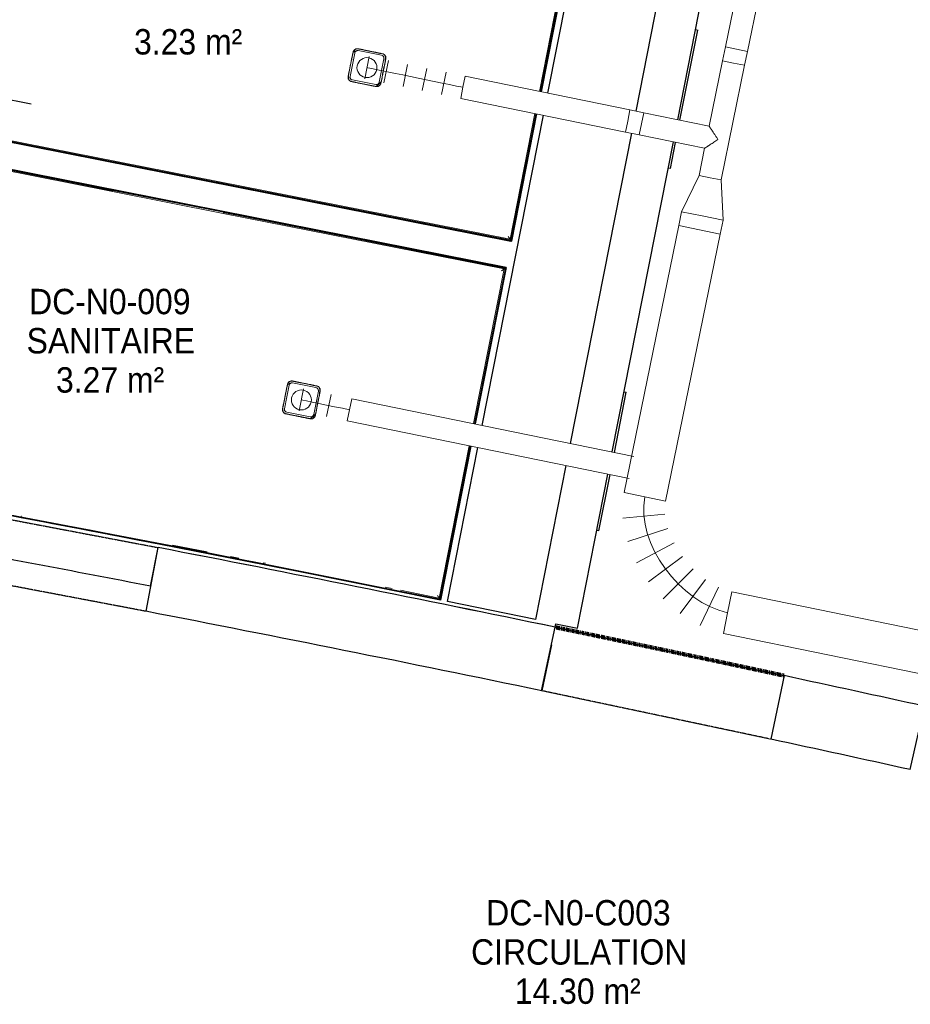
# Model space of a CAD drawing. Header units: millimetres. Extents: x -24070 to 30874, y -36590 to 4541.
# Tile 28 of 33: x 4230 to 7388, y -24669 to -21180. Entities that reach past the tile are written whole.
import ezdxf

# ---------------------------------------------------------------- set-up
doc = ezdxf.new("R2010")
doc.units = ezdxf.units.MM
doc.linetypes.add('Tiret', pattern=[2.5, 1.25, -1.25])
doc.linetypes.add('Tiret_2_', pattern=[2.5, 1.25, -1.25])
doc.layers.add('A-AREA', color=4, linetype='Tiret', lineweight=100, true_color=0x00ffff)
doc.layers.add('A-DOOR-HDLN', color=5, linetype='Tiret', lineweight=25, true_color=0x0000ff)
for name, color, linetype, lineweight in [('A-AREA-IDEN', 7, 'Continuous', 30), ('A-DOOR', 7, 'Continuous', 25), ('A-FLOR-HRAL', 7, 'Continuous', 18), ('AERATION', 7, 'Continuous', 18), ('BATIEMENT', 7, 'Continuous', 18), ('BATIMENT', 7, 'Continuous', 25), ('CVC', 7, 'Continuous', 18), ('ELEMENTS DETAILS', 7, 'Continuous', 18), ('EQP SPE', 7, 'Continuous', 18), ('M-HVAC-DUCT-CNTR', 7, 'Continuous', 18), ('SOLS', 7, 'Continuous', 25)]:
    doc.layers.add(name, color=color, linetype=linetype, lineweight=lineweight)
doc.styles.add('Arial', font='arial.ttf', dxfattribs={"width": 0.9, "height": 90})

# ---------------------------------------------------------------- blocks, each defined once
blk = doc.blocks.new('PRT_SIMPLE_HUI_58x68x48 - PRT_BOIS_1V_930x2040x40-V7-2021_015_1111_DCE_1_50_N0 FINI_CVC_CTA')
at = {"layer": 'ELEMENTS DETAILS', "lineweight": 25}
h = blk.add_hatch(color=256, dxfattribs=at)
h.paths.add_polyline_path([(-483.8, 12.8), (-496.3, 14.5), (-500.5, 14.5), (-500.2, 13.2), (-495.7, 13.1), (-485.1, 11.7), (-483.8, 9.7), (-483.8, 11.9)])
h.paths.add_polyline_path([(-483.8, 9.7), (-485.1, 10.6), (-488.8, 9.3), (-505.2, 9.6), (-505.2, 10.2), (-502, 10.2), (-502, 11.5), (-508.5, 11.5), (-508.5, 8), (-488.5, 8), (-484.8, 9.3)])
h = blk.add_hatch(color=256, dxfattribs=at)
h.paths.add_polyline_path([(413.8, 9.7), (415.1, 11.7), (426.1, 13.2), (430.5, 13.2), (430.5, 14.5), (425.8, 14.5), (413.8, 12.8), (413.8, 10.4)])
h.paths.add_polyline_path([(438.5, 11.5), (432, 11.5), (432.2, 10.2), (435.2, 10.2), (435.2, 9.3), (418.2, 9.5), (415.1, 10.6), (413.8, 9.7), (419, 8), (438.5, 8), (438.5, 10.9)])
at = {"layer": 'A-DOOR'}
for p, q in [((417, 54.5), (417, 977.5)), ((-499.5, 54.5), (430.5, 54.5)), ((-499.5, 14.5), (-499.5, 54.5)), ((430.5, 54.5), (430.5, 14.5)), ((426, 14.5), (-496, 14.5))]:
    blk.add_line(p, q, dxfattribs=at)
at = {"layer": 'BATIMENT'}
for p, q in [((-427.1, 124), (-450.6, 124)), ((-450.6, 124), (-450.6, 123.5)), ((-450.6, 123.5), (-450.6, 119.4)), ((-427.1, 123.5), (-450.6, 123.5)), ((-450.6, 119.4), (-450.6, 112.3)), ((-427.1, 119.4), (-450.6, 119.4)), ((-450.6, 103), (-450.6, 112.3)), ((-319.6, 124), (-427.1, 124)), ((-427.1, 124), (-427.1, 123.5)), ((-427.1, 123.5), (-427.1, 124)), ((-427.1, 123.5), (-427.1, 119.4)), ((-319.6, 123.5), (-427.1, 123.5)), ((-427.1, 119.4), (-427.1, 123.5)), ((-427.1, 119.4), (-427.1, 112.3)), ((-319.6, 119.4), (-427.1, 119.4)), ((-427.1, 112.3), (-427.1, 119.4)), ((-427.1, 103), (-427.1, 112.3)), ((-427.1, 112.3), (-427.1, 103)), ((-319.6, 123.5), (-319.6, 124)), ((-319.6, 119.4), (-319.6, 123.5)), ((-319.6, 112.3), (-319.6, 119.4)), ((-319.6, 112.3), (-319.6, 103)), ((-450.6, 94.6), (-450.6, 103)), ((-427.1, 103), (-450.6, 103)), ((-450.6, 84.2), (-450.6, 94.6)), ((-427.1, 94.6), (-450.6, 94.6)), ((-450.6, 73.4), (-450.6, 84.2)), ((-427.1, 84.2), (-450.6, 84.2)), ((-450.6, 65), (-450.6, 73.4)), ((-450.6, 73.4), (-427.1, 73.4)), ((-427.1, 101.8), (-427.1, 103)), ((-319.6, 103), (-427.1, 103)), ((-427.1, 103), (-427.1, 94.6)), ((-427.1, 101.8), (-319.6, 101.8)), ((-427.1, 94.6), (-427.1, 84.2)), ((-427.1, 84.2), (-427.1, 73.4)), ((-427.1, 73.4), (-427.1, 65)), ((-319.6, 103), (-319.6, 101.8)), ((-465.6, 63.5), (-465.6, 54.5)), ((-413.4, 63.5), (-465.6, 63.5)), ((-450.6, 65), (-450.6, 64)), ((-450.6, 64), (-427.1, 64)), ((-427.1, 64), (-427.1, 65)), ((-413.4, 54.5), (-413.4, 63.5)), ((-465.6, 14.5), (-465.6, 5.5)), ((-465.6, 5.5), (-413.4, 5.5)), ((-427.1, 5), (-450.6, 5)), ((-450.6, 5), (-450.6, 4)), ((-450.6, -4.4), (-450.6, 4)), ((-427.1, 4), (-427.1, 5)), ((-427.1, 4), (-427.1, -4.4)), ((-413.4, 5.5), (-413.4, 14.5)), ((-450.6, -15.2), (-450.6, -4.4)), ((-427.1, -4.4), (-450.6, -4.4)), ((-450.6, -25.6), (-450.6, -15.2)), ((-450.6, -15.2), (-427.1, -15.2)), ((-450.6, -34), (-450.6, -25.6)), ((-450.6, -25.6), (-427.1, -25.6)), ((-450.6, -43.3), (-450.6, -34)), ((-450.6, -34), (-427.1, -34)), ((-427.1, -4.4), (-427.1, -15.2)), ((-427.1, -15.2), (-427.1, -25.6)), ((-427.1, -25.6), (-427.1, -34)), ((-427.1, -34), (-427.1, -32.8)), ((-319.6, -32.8), (-427.1, -32.8)), ((-427.1, -43.3), (-427.1, -34)), ((-427.1, -34), (-319.6, -34)), ((-427.1, -34), (-427.1, -43.3)), ((-319.6, -32.8), (-319.6, -34)), ((-319.6, -34), (-319.6, -43.3)), ((-450.6, -43.3), (-450.6, -50.4)), ((-450.6, -50.4), (-450.6, -54.5)), ((-450.6, -50.4), (-427.1, -50.4)), ((-450.6, -54.5), (-450.6, -55)), ((-450.6, -54.5), (-427.1, -54.5)), ((-450.6, -55), (-427.1, -55)), ((-427.1, -43.3), (-427.1, -50.4)), ((-427.1, -50.4), (-427.1, -43.3)), ((-427.1, -50.4), (-427.1, -54.5)), ((-427.1, -50.4), (-319.6, -50.4)), ((-427.1, -54.5), (-427.1, -50.4)), ((-427.1, -54.5), (-427.1, -55)), ((-427.1, -54.5), (-319.6, -54.5)), ((-427.1, -55), (-427.1, -54.5)), ((-427.1, -55), (-319.6, -55)), ((-319.6, -50.4), (-319.6, -43.3)), ((-319.6, -54.5), (-319.6, -50.4)), ((-319.6, -55), (-319.6, -54.5))]:
    blk.add_line(p, q, dxfattribs=at)
for radius, start, end in [(7.5, 360, 180), (7.5, 120, 180), (9.12, 111.9887, 120), (7.5, 0, 90), (9.12, 155.8208, 180), (9.12, 180, 204.1792), (7.5, 180, 360), (7.5, 195, 225), (9.12, 240, 248.0113), (7.5, 240, 299.9785), (9.12, 291.9887, 300), (7.5, 330, 0), (9.12, 335.8208, 0)]:
    blk.add_arc((429, 65.5), radius, start, end, dxfattribs=at)
at = {"layer": 'ELEMENTS DETAILS'}
for p, q in [((-508.5, 11.5), (-502, 11.5)), ((-508.5, 8), (-508.5, 11.5)), ((-488.5, 8), (-508.5, 8)), ((-505.2, 10.2), (-505.2, 9.3)), ((-502, 10.2), (-505.2, 10.2)), ((-505.2, 9.3), (-488.7, 9.3)), ((-502, 11.5), (-502, 10.2)), ((-500.5, 14.5), (-496, 14.5)), ((-500.5, 13.2), (-500.5, 14.5)), ((-496.1, 13.2), (-500.5, 13.2)), ((-485.1, 11.7), (-496.1, 13.2)), ((-496, 14.5), (-483.8, 12.8)), ((-488.7, 9.3), (-485.1, 10.6)), ((-483.8, 9.7), (-488.5, 8)), ((-485.1, 10.6), (-485.1, 11.7)), ((-483.8, 12.8), (-483.8, 9.7)), ((413.8, 12.8), (426, 14.5)), ((413.8, 9.7), (413.8, 12.8)), ((418.5, 8), (413.8, 9.7)), ((426.1, 13.2), (415.1, 11.7)), ((415.1, 11.7), (415.1, 10.6)), ((415.1, 10.6), (418.7, 9.3)), ((438.5, 8), (418.5, 8)), ((418.7, 9.3), (435.2, 9.3)), ((426, 14.5), (430.5, 14.5)), ((430.5, 13.2), (426.1, 13.2)), ((430.5, 14.5), (430.5, 13.2)), ((432, 11.5), (438.5, 11.5)), ((432, 10.2), (432, 11.5)), ((435.2, 10.2), (432, 10.2)), ((435.2, 9.3), (435.2, 10.2)), ((438.5, 11.5), (438.5, 8))]:
    blk.add_line(p, q, dxfattribs=at)
at = {"layer": 'EQP SPE'}
for p, q in [((430.5, 54.5), (403.5, 54.5)), ((430.5, 40.5), (430.5, 54.5))]:
    blk.add_line(p, q, dxfattribs=at)
blk = doc.blocks.new('53_TRAPPE DE VISITE - 400x400-444114-2021_015_1111_DCE_1_50_N0 FINI_CVC_CTA')
at = {"layer": 'BATIMENT'}
for p, q in [((6338.3, -22713.3), (6380.4, -22500.2)), ((6372.6, -22498.7), (6380.4, -22500.2)), ((6283.5, -22990.7), (6322.8, -22791.8)), ((6283.5, -22990.7), (6275.6, -22989.2))]:
    blk.add_line(p, q, dxfattribs=at)
blk = doc.blocks.new('53_TRAPPE DE VISITE - 400x400-V10-2021_015_1111_DCE_1_50_N0 FINI_CVC_CTA')
at = {"layer": 'BATIMENT'}
for p, q in [((6570.9, -21536.1), (6634.1, -21216.7)), ((6626.2, -21215.1), (6634.1, -21216.7)), ((6537.1, -21707.2), (6555.4, -21614.6)), ((6537.1, -21707.2), (6529.3, -21705.6))]:
    blk.add_line(p, q, dxfattribs=at)
blk = doc.blocks.new('Garde-corps - Garde-corps-522878-2021_015_1111_DCE_1_50_N0 FINI_CVC_CTA')
at = {"layer": 'A-FLOR-HRAL'}
for p, q in [((3547.9, -20354.6), (3565, -20268.2)), ((3565, -20268.2), (4810.7, -20514.4)), ((3551.4, -20355.3), (3567.8, -20272.4)), ((3567.8, -20272.4), (4810, -20517.8)), ((3547.9, -20354.6), (3551.4, -20355.3)), ((3559.5, -20356.9), (3551.3, -20355.3)), ((5202.4, -20595.4), (6199.3, -20792.4)), ((5203.1, -20592), (6203.4, -20789.6)), ((6199.3, -20792.4), (6072.3, -21434.1)), ((6203.4, -20789.7), (6075.8, -21434.8)), ((3333.1, -21440.9), (3350, -21355.2)), ((3337.2, -21438.1), (3353.4, -21355.9)), ((3353.4, -21355.9), (3350, -21355.2)), ((3353.4, -21355.9), (3361.5, -21357.5)), ((5971.4, -21962.3), (3333.1, -21440.9)), ((5968.7, -21958.1), (3337.2, -21438.1)), ((6056.8, -21512.6), (5968.7, -21958.1)), ((6060.2, -21513.3), (5971.4, -21962.3))]:
    blk.add_line(p, q, dxfattribs=at)
for points in [[(3567.8, -20272.4), (3567.8, -20272.4), (3567.7, -20272.2), (3567.1, -20271.3), (3566.2, -20270), (3565.5, -20268.9), (3565, -20268.2)], [(6199.3, -20792.4), (6199.3, -20792.4), (6199.5, -20792.3), (6200.3, -20791.7), (6201.6, -20790.8), (6202.7, -20790.1), (6203.4, -20789.6)], [(3337.2, -21438.1), (3337.2, -21438.1), (3337, -21438.2), (3336.2, -21438.8), (3334.8, -21439.7), (3333.7, -21440.4), (3333.1, -21440.9)], [(5968.7, -21958.1), (5968.7, -21958.1), (5968.8, -21958.3), (5969.3, -21959.2), (5970.2, -21960.5), (5971, -21961.6), (5971.4, -21962.3)]]:
    blk.add_open_spline(points, degree=3, dxfattribs=at)
for points in [[(3574.3, -20282.1), (3573.9, -20281.5), (3573.2, -20280.5), (3571.9, -20278.5), (3570.7, -20276.7), (3569.6, -20275.1), (3568.7, -20273.7), (3568.1, -20272.8), (3567.7, -20272.3)], [(6189.6, -20798.9), (6190.1, -20798.5), (6191.1, -20797.8), (6193.1, -20796.5), (6194.9, -20795.3), (6196.5, -20794.2), (6197.9, -20793.3), (6198.8, -20792.7), (6199.3, -20792.3)], [(3346.9, -21431.6), (3346.3, -21432), (3345.3, -21432.6), (3343.4, -21434), (3341.5, -21435.2), (3339.9, -21436.3), (3338.5, -21437.2), (3337.6, -21437.8), (3337.1, -21438.1)], [(5962.2, -21948.4), (5962.5, -21949), (5963.2, -21950), (5964.5, -21952), (5965.7, -21953.8), (5966.8, -21955.4), (5967.8, -21956.8), (5968.4, -21957.7), (5968.7, -21958.2)]]:
    blk.add_open_spline(points, degree=3, knots=[0.3333333, 0.3333333, 0.3333333, 0.3333333, 0.375, 0.4166667, 0.5, 0.5416667, 0.5833333, 0.6509756, 0.6509756, 0.6509756, 0.6509756], dxfattribs=at)
blk = doc.blocks.new('Garde-corps - Garde-corps-523017-2021_015_1111_DCE_1_50_N0 FINI_CVC_CTA')
at = {"layer": 'A-FLOR-HRAL'}
for p, q in [((3296.7, -21624.8), (3313.7, -21539)), ((3300.1, -21625.5), (3316.4, -21543.1)), ((3313.7, -21539), (4559.5, -21785.2)), ((3316.4, -21543.1), (4558.8, -21788.6)), ((3296.7, -21624.8), (3294.2, -21624.3)), ((3296.7, -21624.8), (3300.1, -21625.5)), ((3308.2, -21627.1), (3300.1, -21625.5)), ((4951.3, -21866.2), (5947.9, -22063.1)), ((4951.9, -21862.7), (5952, -22060.4)), ((5947.9, -22063.1), (5839.4, -22611.3)), ((5952, -22060.4), (5842.9, -22612)), ((3078, -22730), (3098.9, -22624.6)), ((3082.2, -22727.2), (3102.3, -22625.3)), ((3096.4, -22624.1), (3098.9, -22624.6)), ((3102.3, -22625.3), (3098.9, -22624.6)), ((3102.3, -22625.3), (3110.4, -22626.9)), ((5823.9, -22689.8), (5717.2, -23229.4)), ((5827.4, -22690.5), (5719.9, -23233.5)), ((3194.7, -22747.3), (3082.2, -22727.2)), ((3274.7, -22761.6), (3249.3, -22757.1)), ((3824.5, -22861.9), (3796.3, -22856.7)), ((4016.8, -22897.6), (3906.9, -22877.2)), ((4072.1, -22908), (4045.1, -22902.9)), ((4238.1, -22939.2), (4236.5, -22938.9)), ((4895.1, -23065.5), (4771.6, -23041.5)), ((5006.6, -23087.4), (4977.3, -23081.6)), ((5101.5, -23106), (5093.6, -23104.5)), ((5550.7, -23195.7), (5525.5, -23190.6)), ((5717.2, -23229.4), (5580.2, -23201.6))]:
    blk.add_line(p, q, dxfattribs=at)
at = {"layer": 'A-FLOR-HRAL', "flags": 128}
for points in [[(3082.2, -22727.2), (3081.8, -22727.4), (3080.9, -22728.1), (3079.6, -22729), (3078, -22730)], [(3091.4, -22720.9), (3090.3, -22721.7), (3085.7, -22724.8), (3082.1, -22727.2)]]:
    blk.add_lwpolyline(points, dxfattribs=at)
at = {"layer": 'A-FLOR-HRAL'}
blk.add_arc((-16003.4, -130034.4), 108987.8, 78.502843, 79.91674, dxfattribs=at)
for points in [[(3316.4, -21543.1), (3316.4, -21543.1), (3316.3, -21542.9), (3315.7, -21542.1), (3314.9, -21540.7), (3314.1, -21539.6), (3313.7, -21539)], [(5947.9, -22063.1), (5947.9, -22063.1), (5948.1, -22063), (5948.9, -22062.4), (5950.2, -22061.5), (5951.4, -22060.8), (5952, -22060.4)]]:
    blk.add_open_spline(points, degree=3, dxfattribs=at)
for points, knots in [([(3322.9, -21552.8), (3322.6, -21552.2), (3321.9, -21551.2), (3320.6, -21549.3), (3319.3, -21547.4), (3318.2, -21545.8), (3317.3, -21544.4), (3316.7, -21543.5), (3316.4, -21543)], [0.3333333, 0.3333333, 0.3333333, 0.3333333, 0.375, 0.4166667, 0.5, 0.5416667, 0.5833333, 0.6509756, 0.6509756, 0.6509756, 0.6509756]), ([(5938.2, -22069.6), (5938.7, -22069.2), (5939.7, -22068.6), (5941.7, -22067.3), (5943.5, -22066), (5945.2, -22064.9), (5946.6, -22064), (5947.4, -22063.4), (5948, -22063.1)], [0.3333333, 0.3333333, 0.3333333, 0.3333333, 0.375, 0.4166667, 0.5, 0.5416667, 0.5833333, 0.6509756, 0.6509756, 0.6509756, 0.6509756]), ([(5711, -23220.1), (5711.3, -23220.5), (5711.8, -23221.3), (5712.6, -23222.5), (5713.4, -23223.7), (5714.1, -23224.8), (5715, -23226.1), (5715.9, -23227.5), (5716.7, -23228.6), (5717.1, -23229.3), (5717.2, -23229.4)], [0.3928571, 0.3928571, 0.3928571, 0.3928571, 0.4285714, 0.4642857, 0.5, 0.5357143, 0.5714286, 0.625, 0.6785714, 0.6999399, 0.6999399, 0.6999399, 0.6999399]), ([(5717.2, -23229.4), (5717.2, -23229.4), (5717.2, -23229.5), (5717.4, -23229.7), (5717.5, -23229.9), (5717.7, -23230.1), (5717.8, -23230.4), (5718, -23230.6), (5718.2, -23230.9), (5718.4, -23231.3), (5718.6, -23231.6), (5719, -23232.1), (5719.4, -23232.7), (5719.7, -23233.2), (5719.9, -23233.5)], [0, 0, 0, 0, 0.125, 0.25, 0.3125, 0.375, 0.4375, 0.5, 0.5625, 0.625, 0.6875, 0.75, 0.875, 1, 1, 1, 1])]:
    blk.add_open_spline(points, degree=3, knots=knots, dxfattribs=at)
blk = doc.blocks.new('72_MIROIR_GEN - 400x800-573947-2021_015_1111_DCE_1_50_N0 FINI_CVC_CTA')
at = {"layer": 'EQP SPE', "color": 251, "true_color": 0x646464}
for p, q in [((200, 0), (-200, 0)), ((-200, 0), (-200, -4)), ((200, -4), (200, 0)), ((-200, -4), (200, -4))]:
    blk.add_line(p, q, dxfattribs=at)
blk = doc.blocks.new('B02_ARC_rvt-1-2021_015_1111_DCE_1_50_N0 FINI_CVC_CTA')
at = {"layer": 'A-AREA'}
blk.add_arc((-16003.4, -130034.4), 108972.8, 77.84576, 78.282166, dxfattribs=at)
at = {"layer": 'BATIEMENT', "lineweight": 25}
for p, q in [((6102.7, -21440.3), (6435.5, -19758.1)), ((6746.6, -19821.7), (6414.2, -21504)), ((6563.1, -21534.5), (6895.6, -19852.1)), ((6203.9, -20789.8), (6076.2, -21434.9)), ((6206.3, -20787.7), (6078.2, -21435.3)), ((6078.2, -21435.3), (6205.8, -20790.1)), ((5973.4, -21965.2), (3330.1, -21442.8)), ((3330.1, -21442.8), (5971.4, -21964.8)), ((5971.8, -21962.8), (3332.5, -21441.3)), ((5869.8, -22617.5), (6087.2, -21518.8)), ((6060.7, -21513.4), (5971.8, -21962.8)), ((6062.7, -21513.8), (5973.4, -21965.2)), ((5973.4, -21965.2), (6062.7, -21513.8)), ((3311.7, -21536), (5954.9, -22058.4)), ((3313.3, -21538.4), (4559.6, -21784.7)), ((5954.9, -22058.4), (3313.6, -21536.4)), ((6398.7, -21582.5), (6181.5, -22681.2)), ((6330.5, -22711.7), (6547.6, -21612.9)), ((4952, -21862.2), (5952.6, -22060)), ((5971.4, -21964.8), (5973.4, -21965.2)), ((5952.6, -22060), (5843.4, -22612.1)), ((5954.9, -22058.4), (5845.3, -22612.5)), ((5845.3, -22612.5), (5954.6, -22060.3)), ((5954.6, -22060.3), (5954.9, -22058.4)), ((5827.8, -22690.6), (5720.3, -23234.1)), ((5829.8, -22691), (5721.9, -23236.5)), ((5722.3, -23234.5), (5829.8, -22691)), ((5746.4, -23241.5), (5854.3, -22696)), ((6166, -22759.7), (6058.2, -23305.4)), ((6207, -23336.3), (6315, -22790.2)), ((4694.1, -23187.4), (4720.6, -23050.4)), ((5721.9, -23236.5), (5722.3, -23234.5)), ((6127.8, -23332.6), (6130.4, -23320.4)), ((6130.4, -23320.4), (6207, -23336.3))]:
    blk.add_line(p, q, dxfattribs=at)
at = {"layer": 'BATIEMENT', "lineweight": 25, "flags": 128}
for points in [[(5720.3, -23234.1), (4840.7, -23059), (3959.8, -22891.1), (3077.4, -22730.4)], [(5721.9, -23236.5), (5222.7, -23136.1), (4723, -23038.1)], [(6058.2, -23305.4), (5902.3, -23273.3), (5746.4, -23241.5)]]:
    blk.add_lwpolyline(points, dxfattribs=at)
at = {"layer": 'BATIEMENT', "lineweight": 25}
for radius, start, end in [(108985.3, 78.501522, 79.91808), (108985.3, 79.03693, 79.474503), (108833.3, 79.03693, 79.474503), (108972.8, 78.28229, 79.03693)]:
    blk.add_arc((-16003.4, -130034.4), radius, start, end, dxfattribs=at)
at = {"layer": 'SOLS'}
for p, q in [((6114.9, -23394.8), (6081.1, -23557.8)), ((6081.1, -23557.8), (6080.5, -23557.7))]:
    blk.add_line(p, q, dxfattribs=at)
at = {"layer": 'BATIEMENT', "lineweight": 18}
for name in ['Garde-corps - Garde-corps-522878-2021_015_1111_DCE_1_50_N0 FINI_CVC_CTA', 'Garde-corps - Garde-corps-523017-2021_015_1111_DCE_1_50_N0 FINI_CVC_CTA']:
    blk.add_blockref(name, (0, 0), dxfattribs=at)
at = {"layer": 'BATIMENT', "lineweight": 18, "rotation": 258.8099662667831}
blk.add_blockref('PRT_SIMPLE_HUI_58x68x48 - PRT_BOIS_1V_930x2040x40-V7-2021_015_1111_DCE_1_50_N0 FINI_CVC_CTA', (3393.1, -20879.5), dxfattribs=at)
at = {"layer": 'BATIMENT', "lineweight": 18}
for name in ['53_TRAPPE DE VISITE - 400x400-V10-2021_015_1111_DCE_1_50_N0 FINI_CVC_CTA', '53_TRAPPE DE VISITE - 400x400-444114-2021_015_1111_DCE_1_50_N0 FINI_CVC_CTA']:
    blk.add_blockref(name, (0, 0), dxfattribs=at)
at = {"layer": 'EQP SPE', "lineweight": 18, "rotation": 348.8212149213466}
blk.add_blockref('72_MIROIR_GEN - 400x800-573947-2021_015_1111_DCE_1_50_N0 FINI_CVC_CTA', (4755.8, -21823.5), dxfattribs=at)
blk = doc.blocks.new('Ouverture en rectangle - Ouverture en rectangle _83x207_-3216016-2021_015_1111_DCE_1_50_N0 FINI_CVC_CTA')
at = {"layer": 'A-DOOR-HDLN', "linetype": 'Tiret_2_'}
for p, q in [((-415, 115), (415, 115)), ((415, -115), (-415, -115))]:
    blk.add_line(p, q, dxfattribs=at)
blk = doc.blocks.new('B02_DC_STR_rvt-1-2021_015_1111_DCE_1_50_N0 FINI_CVC_CTA')
at = {"layer": 'BATIEMENT', "lineweight": 25}
for p, q in [((4720.3, -23050.4), (4677.5, -23276.3)), ((6080.5, -23557.7), (6128.1, -23332.7)), ((6940.1, -23504.3), (6892.6, -23729.4)), ((7387.5, -23837.2), (7437.9, -23612.8))]:
    blk.add_line(p, q, dxfattribs=at)
for radius, start, end in [(108972.8, 78.282163, 79.037057), (108742.8, 78.282624, 79.036596), (108972.8, 77.577902, 77.845763), (108742.8, 77.578402, 77.845302)]:
    blk.add_arc((-16003.4, -130034.4), radius, start, end, dxfattribs=at)
at = {"layer": 'BATIMENT', "color": 5, "lineweight": 25, "true_color": 0x0000ff}
for p, rotation in [((4291.2, -23086), 349.2552567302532), ((6510.3, -23531), 168.0639629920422)]:
    blk.add_blockref('Ouverture en rectangle - Ouverture en rectangle _83x207_-3216016-2021_015_1111_DCE_1_50_N0 FINI_CVC_CTA', p, dxfattribs=dict(at, rotation=rotation))
blk = doc.blocks.new('204_BOUCHE VMC - 80-1493581-2021_015_1111_DCE_1_50_N0 FINI_CVC_CTA')
at = {"layer": 'AERATION', "color": 6, "true_color": 0xff00ff, "flags": 128}
for points in [[(-53, -42.2), (-53, 0), (-53, 42.2)], [(-42.3, 52.9), (0, 52.9), (42.3, 52.9)], [(53, 42.2), (53, 0), (53, -42.2)], [(42.3, -52.9), (0, -52.9), (-42.3, -52.9)]]:
    blk.add_lwpolyline(points, dxfattribs=at)
at = {"layer": 'AERATION', "color": 6, "true_color": 0xff00ff}
for centre, radius, start, end in [((-42.3, 42.2), 10.7, 90, 180), ((0, 0), 35.4, 90, 270), ((0, 0), 35.4, 270, 90), ((42.3, 42.2), 10.7, 0, 90), ((-42.3, -42.2), 10.7, 180, 270), ((42.3, -42.2), 10.7, 270, 0)]:
    blk.add_arc(centre, radius, start, end, dxfattribs=at)
for points, knots in [([(-59.3, -44.4), (-59.3, -42), (-59.4, -37.3), (-59.4, -30.2), (-59.4, -23.2), (-59.4, -16.2), (-59.4, -9.4), (-59.4, -2.7), (-59.4, 4.1), (-59.4, 9.9), (-59.4, 14.9), (-59.4, 18.9), (-59.4, 23), (-59.4, 26.5), (-59.4, 29.2), (-59.4, 31.3), (-59.4, 33.4), (-59.4, 35.2), (-59.4, 36.6), (-59.4, 37.7), (-59.4, 38.8), (-59.4, 39.7), (-59.3, 40.5), (-59.3, 41), (-59.3, 41.6), (-59.3, 42), (-59.3, 42.4), (-59.3, 42.7), (-59.3, 43), (-59.3, 43.2), (-59.3, 43.4), (-59.3, 43.5), (-59.3, 43.7), (-59.3, 43.8), (-59.3, 43.9), (-59.3, 44), (-59.3, 44), (-59.3, 44.1), (-59.3, 44.1), (-59.3, 44.2), (-59.3, 44.2), (-59.3, 44.2), (-59.3, 44.3), (-59.3, 44.3), (-59.3, 44.3), (-59.3, 44.3), (-59.3, 44.3), (-59.3, 44.3), (-59.3, 44.3), (-59.3, 44.3), (-59.3, 44.4), (-59.3, 44.4), (-59.3, 44.4), (-59.3, 45), (-59.3, 46.2), (-58.9, 48), (-58.4, 49.7), (-57.3, 52.1), (-55.3, 54.8), (-52.2, 57.3), (-48.5, 59), (-43.4, 59.5), (-37.3, 59.3), (-30.2, 59.4), (-23.2, 59.4), (-16.2, 59.4), (-9.4, 59.4), (-2.6, 59.4), (4.1, 59.4), (9.9, 59.4), (14.9, 59.4), (19, 59.4), (23.1, 59.4), (26.5, 59.4), (29.2, 59.4), (31.4, 59.4), (33.5, 59.4), (35.2, 59.4), (36.7, 59.4), (37.7, 59.4), (38.8, 59.4), (39.7, 59.4), (40.5, 59.3), (41, 59.3), (41.6, 59.3), (42, 59.3), (42.4, 59.3), (42.7, 59.3), (43, 59.3), (43.2, 59.3), (43.4, 59.3), (43.5, 59.3), (43.7, 59.3), (43.8, 59.3), (43.9, 59.3), (44, 59.3), (44, 59.3), (44.1, 59.3), (44.1, 59.3), (44.2, 59.3), (44.2, 59.3), (44.2, 59.3), (44.3, 59.3), (44.3, 59.3), (44.3, 59.3), (44.3, 59.3), (44.3, 59.3), (44.3, 59.3), (44.3, 59.3), (44.3, 59.3), (44.4, 59.3), (44.4, 59.3), (44.4, 59.3), (45, 59.3), (46.2, 59.3), (47.9, 58.9), (49.7, 58.4), (52, 57.3), (54.8, 55.4), (57.3, 52.2), (58.9, 48.5), (59.3, 45.7), (59.3, 44.4)], [0, 0, 0, 0, 5.565459, 11.130918, 16.696377, 22.261836, 27.548556, 32.835275, 38.121995, 43.408715, 46.622206, 49.835697, 53.049188, 56.26268, 57.925458, 59.588237, 61.251015, 62.913794, 63.771983, 64.630172, 65.488361, 66.346549, 66.783922, 67.221294, 67.658666, 68.096039, 68.316962, 68.537885, 68.758808, 68.979731, 69.09077, 69.201809, 69.312848, 69.423888, 69.479554, 69.53522, 69.590886, 69.646553, 69.674423, 69.702293, 69.730163, 69.758033, 69.771977, 69.785921, 69.799866, 69.81381, 69.820784, 69.827759, 69.834733, 69.841708, 69.843452, 69.845195, 69.846939, 69.848683, 71.299179, 72.749674, 74.20017, 75.650666, 78.930401, 82.210136, 85.489872, 88.769607, 94.335253, 99.900899, 105.466545, 111.03219, 116.321752, 121.611314, 126.900876, 132.190437, 135.403767, 138.617096, 141.830426, 145.043756, 146.704788, 148.36582, 150.026852, 151.687885, 152.544327, 153.400769, 154.257211, 155.113653, 155.549876, 155.986098, 156.422321, 156.858543, 157.078816, 157.299089, 157.519361, 157.739634, 157.850329, 157.961024, 158.071718, 158.182413, 158.237902, 158.293391, 158.348881, 158.40437, 158.43215, 158.45993, 158.48771, 158.51549, 158.52939, 158.543289, 158.557188, 158.571087, 158.578038, 158.58499, 158.591942, 158.598894, 158.600632, 158.60237, 158.604108, 158.605846, 160.049209, 161.492572, 162.935934, 164.379297, 167.665711, 170.952125, 174.23854, 177.524954, 177.524954, 177.524954, 177.524954]), ([(-59.3, -44.4), (-59.3, -45.7), (-58.9, -48.5), (-57.3, -52.2), (-54.8, -55.3), (-52.1, -57.3), (-49.7, -58.4), (-48, -58.9), (-46.2, -59.3), (-45, -59.3), (-44.4, -59.3), (-44.4, -59.3), (-44.4, -59.3), (-44.3, -59.3), (-44.3, -59.3), (-44.3, -59.3), (-44.3, -59.3), (-44.3, -59.3), (-44.3, -59.3), (-44.3, -59.3), (-44.3, -59.3), (-44.2, -59.3), (-44.2, -59.3), (-44.2, -59.3), (-44.1, -59.3), (-44.1, -59.3), (-44, -59.3), (-44, -59.3), (-43.9, -59.3), (-43.8, -59.3), (-43.7, -59.3), (-43.5, -59.3), (-43.4, -59.3), (-43.2, -59.3), (-43, -59.3), (-42.7, -59.3), (-42.4, -59.3), (-42, -59.3), (-41.6, -59.3), (-41, -59.3), (-40.5, -59.3), (-39.7, -59.4), (-38.8, -59.4), (-37.7, -59.4), (-36.6, -59.4), (-35.2, -59.4), (-33.4, -59.4), (-31.3, -59.4), (-29.2, -59.4), (-26.4, -59.4), (-23, -59.4), (-18.9, -59.4), (-14.8, -59.4), (-9.9, -59.4), (-4, -59.4), (2.7, -59.4), (9.4, -59.4), (16.2, -59.4), (23.2, -59.4), (30.2, -59.4), (37.3, -59.3), (43.4, -59.5), (48.5, -59), (52.2, -57.3), (55.3, -54.8), (57.3, -52), (58.4, -49.7), (58.9, -48), (59.3, -46.2), (59.3, -45), (59.3, -44.4), (59.3, -44.4), (59.3, -44.4), (59.3, -44.3), (59.3, -44.3), (59.3, -44.3), (59.3, -44.3), (59.3, -44.3), (59.3, -44.3), (59.3, -44.3), (59.3, -44.3), (59.3, -44.2), (59.3, -44.2), (59.3, -44.2), (59.3, -44.1), (59.3, -44.1), (59.3, -44), (59.3, -44), (59.3, -43.9), (59.3, -43.8), (59.3, -43.7), (59.3, -43.5), (59.3, -43.4), (59.3, -43.2), (59.3, -43), (59.3, -42.7), (59.3, -42.4), (59.3, -42), (59.3, -41.6), (59.3, -41), (59.3, -40.5), (59.4, -39.7), (59.4, -38.8), (59.4, -37.7), (59.4, -36.6), (59.4, -35.2), (59.4, -33.4), (59.4, -31.3), (59.4, -29.2), (59.4, -26.4), (59.4, -23), (59.4, -18.9), (59.4, -14.8), (59.4, -9.9), (59.4, -4), (59.4, 2.7), (59.4, 9.4), (59.4, 16.2), (59.4, 23.2), (59.4, 30.2), (59.4, 37.3), (59.3, 42), (59.3, 44.4)], [-177.590788, -177.590788, -177.590788, -177.590788, -174.309114, -171.027439, -167.745765, -164.46409, -163.014234, -161.564377, -160.114521, -158.664664, -158.662918, -158.661172, -158.659426, -158.657679, -158.650695, -158.643711, -158.636727, -158.629743, -158.615779, -158.601815, -158.587851, -158.573888, -158.545979, -158.51807, -158.490162, -158.462253, -158.40651, -158.350767, -158.295025, -158.239282, -158.128092, -158.016903, -157.905713, -157.794524, -157.573312, -157.3521, -157.130888, -156.909676, -156.471768, -156.033861, -155.595954, -155.158046, -154.298941, -153.439835, -152.580729, -151.721624, -150.05745, -148.393276, -146.729102, -145.064927, -141.849193, -138.633459, -135.417724, -132.20199, -126.916255, -121.630521, -116.344787, -111.059052, -105.495216, -99.93138, -94.367545, -88.803709, -85.520831, -82.237954, -78.955076, -75.672199, -74.222386, -72.772573, -71.322759, -69.872946, -69.871197, -69.869449, -69.8677, -69.865951, -69.858957, -69.851963, -69.844969, -69.837975, -69.823991, -69.810008, -69.796024, -69.782041, -69.754093, -69.726145, -69.698197, -69.670249, -69.614428, -69.558607, -69.502786, -69.446965, -69.335623, -69.22428, -69.112937, -69.001595, -68.780087, -68.55858, -68.337072, -68.115565, -67.677109, -67.238654, -66.800198, -66.361743, -65.501697, -64.641652, -63.781606, -62.92156, -61.255997, -59.590433, -57.924869, -56.259305, -53.041734, -49.824164, -46.606594, -43.389023, -38.105881, -32.822739, -27.539597, -22.256455, -16.692341, -11.128227, -5.564114, 0, 0, 0, 0]), ([(-58.9, 43.8), (-59, 39.7), (-59, 31.4), (-59, 19), (-59, 6.9), (-59, -3.2), (-59, -11.3), (-59, -17.3), (-59, -23.4), (-59, -28.6), (-59, -32.9), (-59, -36.2), (-59, -39), (-58.9, -41.2), (-58.9, -43), (-58.9, -44.4), (-58.8, -45.7), (-58.5, -47.4), (-58, -49), (-57.4, -50.5), (-56.3, -52.5), (-54.9, -54.2), (-53.3, -55.5), (-52.1, -56.4), (-50.7, -57.2), (-49.4, -57.8), (-47.9, -58.3), (-46.4, -58.6), (-44.9, -58.8), (-42.9, -58.9), (-40.4, -58.9), (-36.3, -59), (-31.2, -58.8), (-25, -58.8), (-16.8, -58.9), (-8.7, -58.9), (-0.5, -58.9), (5.5, -58.9), (11.6, -58.9), (17.8, -58.9), (23.9, -58.8), (30, -58.8), (35.1, -58.8), (38.7, -58.8), (40.8, -58.8), (42.4, -58.8), (43.9, -58.8), (45.1, -58.8), (46.5, -58.6), (48.7, -58.1), (51.1, -57.1), (53.8, -55.2), (56, -52.9), (58.2, -49.2), (58.9, -46), (58.9, -43.8)], [0, 0, 0, 0, 0.055556, 0.111111, 0.166667, 0.222222, 0.25, 0.277778, 0.305556, 0.333333, 0.347222, 0.361111, 0.375, 0.381944, 0.388889, 0.395833, 0.402778, 0.409722, 0.416667, 0.423611, 0.430556, 0.444444, 0.451389, 0.458333, 0.465278, 0.472222, 0.479167, 0.486111, 0.493056, 0.5, 0.513889, 0.527778, 0.555556, 0.583333, 0.611111, 0.666667, 0.694444, 0.722222, 0.75, 0.777778, 0.805556, 0.833333, 0.861111, 0.875, 0.881944, 0.888889, 0.895833, 0.902778, 0.909722, 0.916667, 0.930556, 0.944444, 0.958333, 0.972222, 1, 1, 1, 1]), ([(-58.9, 43.8), (-57.4, 45.7), (-54.2, 49.1), (-50.1, 52.6), (-46.6, 55), (-43.9, 56.5), (-41.6, 57.6), (-40, 58.2), (-39.1, 58.6), (-38.3, 58.8), (-37.6, 59), (-36.7, 59.3), (-35, 59.7), (-32.5, 59.9), (-29.4, 59.9), (-26.3, 59.8), (-23.2, 59.5), (-20.1, 59.2), (-17.5, 59), (-15.7, 58.9), (-14.7, 58.9), (-14, 58.9), (-13.2, 58.9), (-12.2, 58.9), (-10.5, 58.9), (-8, 58.9), (-4.9, 58.9), (-0.9, 58.9), (3.1, 58.9), (7.1, 58.9), (10, 58.9), (13, 58.9), (17.1, 59.1), (21.1, 59.3), (25.2, 59.4), (28.2, 59.4), (30.6, 59.3), (32.3, 59.1), (33.3, 59), (34, 58.9), (34.7, 58.8), (35.7, 58.7), (37.5, 58.5), (40.1, 58.2), (43.2, 57.8), (47.4, 57.1), (51.2, 56.1), (53.9, 54.6), (55.3, 53.5), (57, 51.7), (58.4, 47.8), (58.8, 42.4), (58.9, 37.9), (58.8, 34.5), (58.8, 31.8), (58.9, 30), (58.9, 28.9), (59, 28.2), (59, 27.5), (59.1, 26.5), (59.2, 24.7), (59.2, 22.2), (59.2, 19.2), (59.2, 15.2), (59.1, 10.2), (59, 4.3), (59, -1.7), (59, -9.6), (59, -19.5), (58.8, -31.4), (58.8, -39.6), (58.9, -43.8)], [0, 0, 0, 0, 0.027778, 0.055556, 0.069444, 0.083333, 0.097222, 0.104167, 0.107639, 0.111111, 0.114583, 0.118056, 0.125, 0.138889, 0.152778, 0.166667, 0.180556, 0.194444, 0.208333, 0.215278, 0.21875, 0.222222, 0.225694, 0.229167, 0.236111, 0.25, 0.263889, 0.277778, 0.305556, 0.319444, 0.333333, 0.347222, 0.361111, 0.388889, 0.402778, 0.416667, 0.430556, 0.4375, 0.440972, 0.444444, 0.447917, 0.451389, 0.458333, 0.472222, 0.486111, 0.5, 0.527778, 0.541667, 0.548611, 0.555556, 0.583333, 0.611111, 0.625, 0.638889, 0.652778, 0.659722, 0.663194, 0.666667, 0.670139, 0.673611, 0.680556, 0.694444, 0.708333, 0.722222, 0.75, 0.777778, 0.805556, 0.833333, 0.888889, 0.944444, 1, 1, 1, 1]), ([(-50.1, 49.4), (-50.9, 48.7), (-51.9, 47.1), (-52.5, 45.3), (-52.7, 44.5)], [-0.4764736, -0.4764736, -0.4764736, -0.4764736, -0.2857143, -0.1428571, -0.1428571, -0.1428571, -0.1428571]), ([(-44.7, 52.6), (-45.1, 52.5), (-46.6, 52.1), (-48, 51.3), (-49, 50.5)], [-0.8571429, -0.8571429, -0.8571429, -0.8571429, -0.7857143, -0.5714286, -0.5714286, -0.5714286, -0.5714286]), ([(49.6, 50), (48.8, 50.7), (47.2, 51.8), (45.4, 52.4), (44.7, 52.6)], [-0.4762236, -0.4762236, -0.4762236, -0.4762236, -0.2857143, -0.1428571, -0.1428571, -0.1428571, -0.1428571]), ([(52.7, 44.5), (52.6, 44.9), (52.2, 46.5), (51.3, 48.1), (50.3, 49.2), (50.1, 49.4)], [-0.8571429, -0.8571429, -0.8571429, -0.8571429, -0.7857143, -0.5714286, -0.5234449, -0.5234449, -0.5234449, -0.5234449]), ([(-58.4, -46.6), (-58.3, -46.9), (-57.9, -49.2), (-57, -51.6), (-55.6, -53.2), (-55.3, -53.4)], [0.41227358, 0.41227358, 0.41227358, 0.41227358, 0.41666667, 0.44444444, 0.45138889, 0.45138889, 0.45138889, 0.45138889]), ([(-52.7, -44.5), (-52.6, -44.9), (-52.2, -46.5), (-51.3, -48.1), (-50.3, -49.2), (-50.1, -49.4)], [-0.8571429, -0.8571429, -0.8571429, -0.8571429, -0.7857143, -0.5714286, -0.5234604, -0.5234604, -0.5234604, -0.5234604]), ([(-51.3, -55.9), (-49.8, -56.5), (-47.3, -57.1), (-44.6, -57.6), (-43.7, -57.7)], [0.47619305, 0.47619305, 0.47619305, 0.47619305, 0.5, 0.51190638, 0.51190638, 0.51190638, 0.51190638]), ([(-49.6, -50), (-48.8, -50.7), (-47.2, -51.8), (-45.4, -52.4), (-44.7, -52.6)], [-0.4762389, -0.4762389, -0.4762389, -0.4762389, -0.2857143, -0.1428571, -0.1428571, -0.1428571, -0.1428571]), ([(-36, -58.7), (-35.8, -58.7), (-35.5, -58.7), (-34.9, -58.8), (-34.1, -58.9), (-33.4, -59), (-32.5, -59.1), (-31.7, -59.2), (-31.2, -59.2)], [0.54679439, 0.54679439, 0.54679439, 0.54679439, 0.54861111, 0.55208333, 0.55555556, 0.55902778, 0.5625, 0.56944444, 0.56944444, 0.56944444, 0.56944444]), ([(44.7, -52.6), (45.1, -52.5), (46.6, -52.1), (48, -51.3), (49, -50.5)], [-0.8571429, -0.8571429, -0.8571429, -0.8571429, -0.7857143, -0.5714286, -0.5714286, -0.5714286, -0.5714286]), ([(45, -55.8), (45.5, -55.5), (46.9, -54.7), (48.6, -53.6), (49.7, -52.8), (50, -52.6)], [0.92291626, 0.92291626, 0.92291626, 0.92291626, 0.93055556, 0.94444444, 0.94885837, 0.94885837, 0.94885837, 0.94885837]), ([(50.1, -49.4), (50.9, -48.7), (51.9, -47.1), (52.5, -45.3), (52.7, -44.5)], [-0.4764588, -0.4764588, -0.4764588, -0.4764588, -0.2857143, -0.1428571, -0.1428571, -0.1428571, -0.1428571])]:
    blk.add_open_spline(points, degree=3, knots=knots, dxfattribs=at)
blk = doc.blocks.new('Circulaire 90 degrés - Joint coulissant - Standard-1513115-2021_015_1111_DCE_1_50_N0 FINI_CVC_CTA')
at = {"layer": 'CVC', "color": 6, "true_color": 0xff00ff}
for p, q in [((276.6, 75), (138.3, 40)), ((276.6, 0), (276.6, 75)), ((326.6, 75), (276.6, 75)), ((276.6, 75), (276.6, 0)), ((326.6, 0), (326.6, 75)), ((-276.6, 40), (-326.6, 40)), ((-326.6, 40), (-326.6, 0)), ((138.3, 40), (-276.6, 40)), ((-276.6, 40), (-276.6, 0)), ((-276.6, 0), (-276.6, 40)), ((138.3, 0), (138.3, 40)), ((138.3, 40), (138.3, 0)), ((276.6, -75), (276.6, 0)), ((-326.6, 0), (-326.6, -40)), ((-276.6, 0), (-276.6, -40)), ((-276.6, -40), (-276.6, 0)), ((138.3, -40), (138.3, 0)), ((138.3, 0), (138.3, -40)), ((276.6, 0), (276.6, -75)), ((326.6, -75), (326.6, 0)), ((-326.6, -40), (-276.6, -40)), ((-276.6, -40), (-40, -40)), ((-40, -40), (-40, -276.6)), ((40, -40), (138.3, -40)), ((40, -276.6), (40, -40)), ((138.3, -40), (276.6, -75)), ((276.6, -75), (326.6, -75)), ((-40, -276.6), (0, -276.6)), ((-40, -276.6), (-40, -326.6)), ((0, -276.6), (-40, -276.6)), ((0, -276.6), (40, -276.6)), ((40, -276.6), (0, -276.6)), ((40, -326.6), (40, -276.6)), ((-40, -326.6), (0, -326.6)), ((0, -326.6), (40, -326.6))]:
    blk.add_line(p, q, dxfattribs=at)
for points, knots in [([(-40, -40), (-40, -40), (-39.5, -39.5), (-38.3, -38.3), (-37.4, -37.4), (-36.6, -36.6), (-35.8, -35.8), (-34.9, -34.9), (-33.9, -33.9), (-32.9, -32.9), (-31.8, -31.8), (-30.3, -30.3), (-25.2, -25.2), (-17.3, -17.3), (-7.5, -7.5), (-2.5, -2.5), (0, 0)], [0, 0, 0, 0, 0.111111, 0.166667, 0.194444, 0.222222, 0.25, 0.277778, 0.305556, 0.333333, 0.361111, 0.388889, 0.444444, 0.722222, 0.861111, 1, 1, 1, 1]), ([(0, 0), (2, -2), (6, -6), (11.9, -11.9), (17.7, -17.7), (22.3, -22.3), (25.8, -25.8), (28.3, -28.3), (30.3, -30.3), (31.8, -31.8), (32.9, -32.9), (33.9, -33.9), (34.9, -34.9), (35.8, -35.8), (36.6, -36.6), (37.4, -37.4), (38.3, -38.3), (39.5, -39.5), (40, -40), (40, -40)], [0, 0, 0, 0, 0.111111, 0.222222, 0.333333, 0.444444, 0.5, 0.555556, 0.611111, 0.638889, 0.666667, 0.694444, 0.722222, 0.75, 0.777778, 0.805556, 0.833333, 0.888889, 1, 1, 1, 1])]:
    blk.add_open_spline(points, degree=3, knots=knots, dxfattribs=at)
blk = doc.blocks.new('B02_PLB_rvt-1-2021_015_1111_DCE_1_50_N0 FINI_CVC_CTA')
at = {"layer": 'CVC', "color": 6, "true_color": 0xff00ff}
for p, q in [((6981, -20057.7), (6731.7, -21276.4)), ((6810.1, -21292.5), (7059.3, -20073.7)), ((6731.7, -21276.4), (6770.9, -21284.5)), ((5469.2, -21310.8), (5453.2, -21389.1)), ((6770.9, -21284.5), (6810.1, -21292.5)), ((5537.3, -21324.7), (5521.3, -21403.1)), ((5605.4, -21338.6), (5589.4, -21417)), ((5673.5, -21352.5), (5657.4, -21430.9)), ((5741.5, -21366.4), (5725.5, -21444.8)), ((5809.6, -21380.4), (5801.6, -21419.6)), ((6393.5, -21499.8), (5809.6, -21380.4)), ((5801.6, -21419.6), (5793.6, -21458.7)), ((5793.6, -21458.7), (6377.5, -21578.2)), ((6385.5, -21539), (6393.5, -21499.8)), ((6377.5, -21578.2), (6385.5, -21539)), ((6566.6, -21909.3), (6373, -22855.7)), ((6640, -21924.4), (6566.6, -21909.3)), ((6520, -22885.8), (6713.5, -21939.4)), ((6713.5, -21939.4), (6640, -21924.4)), ((5236.6, -22488), (5220.6, -22566.4)), ((5334, -22507.9), (5317.9, -22586.3)), ((5407.1, -22522.9), (5399.1, -22562.1)), ((6407.1, -22727.4), (5407.1, -22522.9)), ((5399.1, -22562.1), (5391.1, -22601.2)), ((5391.1, -22601.2), (6391.1, -22805.8)), ((6373, -22855.7), (6446.5, -22870.8)), ((6446.5, -22870.8), (6520, -22885.8)), ((6368.3, -22945.7), (6517.7, -22932.4)), ((6385.5, -23028.9), (6528.3, -22983.1)), ((6417.3, -23104), (6549.9, -23034)), ((6459.8, -23171.5), (6580.4, -23082.3)), ((6511.5, -23231.7), (6617.9, -23126)), ((6572.1, -23284.1), (6660.8, -23163.1)), ((6642.7, -23326.6), (6707.4, -23191.3)), ((6754.8, -23207.6), (6739.8, -23281.1)), ((9399, -23748.4), (6754.8, -23207.6)), ((6739.8, -23281.1), (6724.7, -23354.6)), ((6724.7, -23354.6), (9369, -23895.3))]:
    blk.add_line(p, q, dxfattribs=at)
at = {"layer": 'M-HVAC-DUCT-CNTR', "color": 6, "true_color": 0xff00ff}
for points in [[(5461.2, -21349.9), (5461.2, -21349.9), (5685.8, -21395.9), (5801.6, -21419.6)], [(5228.6, -22527.2), (5228.6, -22527.2), (5337.8, -22549.5), (5399.1, -22562.1)], [(6739.8, -23281.1), (6575, -23247.4), (6412.8, -23035.5), (6446.5, -22870.8)]]:
    blk.add_open_spline(points, degree=3, dxfattribs=at)
at = {"layer": 'AERATION', "color": 6, "lineweight": 18, "true_color": 0xff00ff, "extrusion": (0, 0, -1), "rotation": 101.2658348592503}
for p in [(-5461.2, -21349.9), (-5228.6, -22527.2)]:
    blk.add_blockref('204_BOUCHE VMC - 80-1493581-2021_015_1111_DCE_1_50_N0 FINI_CVC_CTA', p, dxfattribs=at)
at = {"layer": 'CVC', "color": 6, "lineweight": 18, "true_color": 0xff00ff, "rotation": 258.4417366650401}
blk.add_blockref('Circulaire 90 degrés - Joint coulissant - Standard-1513115-2021_015_1111_DCE_1_50_N0 FINI_CVC_CTA', (6705.5, -21604.4), dxfattribs=at)

msp = doc.modelspace()

# ---------------------------------------------------------------- block references
at = {"lineweight": 5}
for name in ['B02_DC_STR_rvt-1-2021_015_1111_DCE_1_50_N0 FINI_CVC_CTA', 'B02_ARC_rvt-1-2021_015_1111_DCE_1_50_N0 FINI_CVC_CTA', 'B02_PLB_rvt-1-2021_015_1111_DCE_1_50_N0 FINI_CVC_CTA']:
    msp.add_blockref(name, (0, 0), dxfattribs=at)

# ---------------------------------------------------------------- texts
at = {"layer": 'A-AREA-IDEN', "color": 8, "true_color": 0x808080, "char_height": 90, "attachment_point": 1, "style": 'Arial'}
for s, insert, width in [('3.23 m²', (4635.4, -21213.3), 454.557), ('DC-N0-009', (4263.4, -22133.6), 681.835), ('SANITAIRE', (4254.5, -22272.5), 703.481), ('3.27 m²', (4358.7, -22411.4), 454.557), ('DC-N0-C003', (5883.9, -24299.4), 779.24), ('CIRCULATION', (5830.3, -24438.3), 905.506), ('14.30 m²', (5985.1, -24577.2), 530.316)]:
    msp.add_mtext(s, dxfattribs=dict(at, insert=insert, width=width))

doc.saveas('drawing.dxf')
